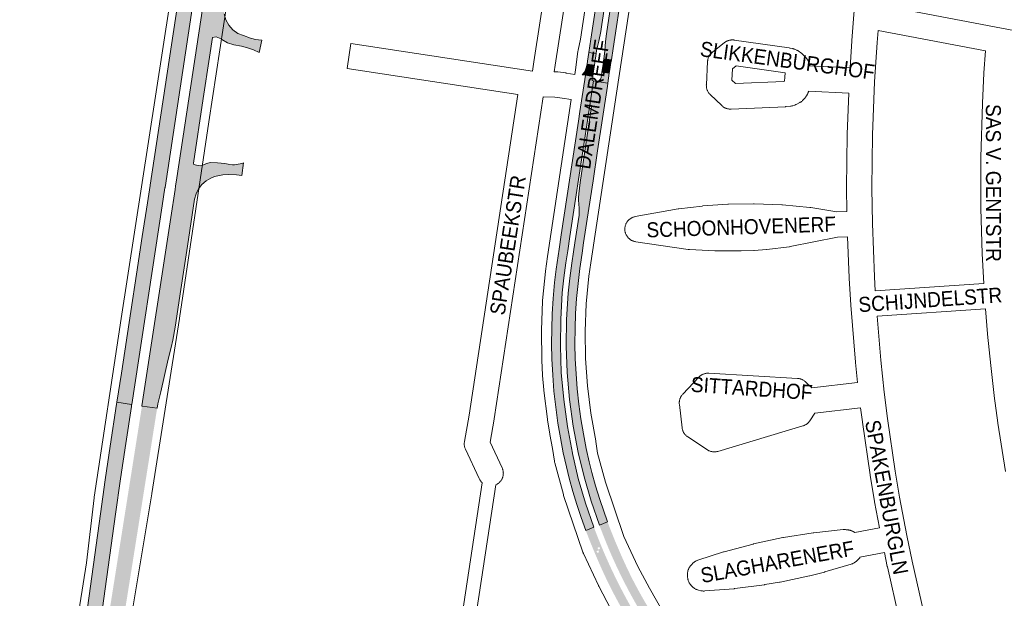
# Paper-space layout 'Layout1' of a CAD drawing. Header units: metres. Extents: x 123097 to 144122, y 392739 to 407589.
# Tile 26 of 256: x 126132 to 126637, y 398814 to 399111. Entities that reach past the tile are written whole.
import ezdxf
from ezdxf.enums import TextEntityAlignment as Align

# ---------------------------------------------------------------- set-up
doc = ezdxf.new("R2010")
doc.units = ezdxf.units.M
doc.header["$MEASUREMENT"] = 0
for name, color, linetype, lineweight in [('gs-anno-wegen algemeen tekst', 7, 'Continuous', 0), ('gs-knt-aanvullende hoofdweg', 7, 'Continuous', 0), ('gs-knt-fietspaden', 7, 'Continuous', 0), ('gs-knt-hoofdweg', 7, 'Continuous', 0), ('gs-knt-wegen algemeen', 7, 'Continuous', 0), ('ir-ARC-asfalt-hoofdwegen-te inspecteren', 5, 'Continuous', 0)]:
    doc.layers.add(name, color=color, linetype=linetype, lineweight=lineweight)
doc.styles.add('Style-Arial', font='arial.ttf')

psp = doc.layouts.get("Layout1")

# ---------------------------------------------------------------- hatches: boundary and pattern name
at = {"layer": 'ir-ARC-asfalt-hoofdwegen-te inspecteren', "linetype": 'Continuous', "lineweight": 13}
for points in [[(126194.597, 398913.091), (126202.255, 398911.931), (126202.631, 398914.179), (126204.118, 398920.447), (126207.993, 398937.144), (126209.397, 398943.064), (126210.241, 398946.919), (126211.459, 398953.612), (126214.437, 398972.775), (126217.78, 398995.053), (126221.47, 399019.201), (126222.2, 399021.953), (126223.462, 399024.506), (126225.207, 399026.757), (126227.364, 399028.616), (126229.847, 399030.009), (126231.698, 399030.753), (126235.955, 399031.658), (126239.106, 399031.905), (126243.005, 399031.695), (126245.628, 399031.351), (126246.574, 399037.832), (126246.169, 399037.725), (126244.792, 399037.323), (126241.901, 399036.823), (126240.997, 399036.857), (126238.743, 399037.118), (126236.914, 399037.403), (126233.268, 399037.853), (126229.595, 399037.926), (126227.577, 399037.465), (126225.675, 399036.649), (126224.647, 399036.304), (126223.565, 399036.374), (126222.462, 399036.638), (126221.057, 399037.043), (126220.932, 399037.697), (126225.944, 399070.862), (126229.118, 399092.07), (126230.731, 399102.154), (126232.514, 399102.356), (126234.21, 399101.772), (126235.393, 399100.992), (126238.351, 399099.355), (126241.56, 399098.288), (126245.494, 399097.571), (126248.618, 399096.842), (126251.64, 399095.761), (126254.518, 399094.344), (126255.978, 399100.667), (126252.492, 399101.129), (126251.504, 399101.352), (126250.154, 399101.805), (126246.604, 399103.128), (126243.635, 399104.106), (126241.075, 399105.989), (126238.988, 399108.386), (126237.474, 399111.18), (126236.607, 399114.237), (126236.428, 399117.41), (126236.945, 399120.545), (126238.556, 399131.64), (126243.852, 399166.121), (126244.086, 399167.79), (126244.327, 399171.154), (126245.376, 399193.212), (126245.511, 399195.472), (126245.527, 399199.66), (126245.734, 399201.189), (126249.1, 399223.497), (126252.166, 399243.327), (126252.551, 399245.457), (126252.631, 399245.854), (126252.875, 399247.456), (126253.02, 399248.403), (126253.429, 399250.378), (126253.945, 399252.328), (126255.639, 399256.777), (126256.557, 399259.388), (126257.732, 399262.977), (126258.398, 399265.301), (126258.993, 399267.809), (126259.32, 399269.483), (126260.33, 399275.69), (126273.835, 399364.713), (126274.711, 399370.293), (126279.737, 399403.265), (126269.338, 399404.924), (126269.263, 399404.424), (126268.572, 399399.774), (126268.216, 399399.33), (126267.648, 399399.361), (126267.362, 399399.502), (126267.194, 399399.774), (126266.824, 399402.415), (126266.939, 399404.838), (126267, 399405.258), (126256.56, 399406.881), (126255.27, 399398.321), (126254.388, 399392.403), (126253.273, 399384.923), (126252.51, 399379.854), (126252.124, 399377.489), (126251.042, 399370.029), (126250.312, 399365.285), (126250.267, 399365.062), (126257.535, 399363.968), (126258.089, 399367.622), (126258.474, 399369.408), (126259.002, 399371.158), (126259.566, 399372.626), (126260.295, 399374.233), (126261.198, 399375.996), (126264.618, 399380.699), (126265.226, 399380.802), (126265.534, 399380.267), (126265.297, 399378.763), (126264.786, 399375.413), (126264.038, 399370.467), (126245.58, 399248.342), (126245.272, 399246.325), (126245.117, 399246.335), (126212.407, 399030.203), (126211.716, 399025.791), (126211.46, 399024.158), (126209.202, 399009.739), (126194.482, 398913.111)], [(126206.298, 399025.162), (126239.97, 399247.179), (126239.818, 399247.21), (126257.535, 399363.968), (126250.267, 399365.062), (126250.119, 399365.072), (126198.668, 399026.319), (126198.638, 399026.125), (126197.301, 399017.32), (126194.588, 399000), (126191.653, 398980.763), (126188.715, 398961.497), (126183.91, 398930), (126181.55, 398915.049), (126189.185, 398913.893), (126189.31, 398913.865), (126204.874, 399015.773), (126206.267, 399024.954)], [(126446.952, 399217.62), (126448.418, 399227.318), (126443.975, 399228.167), (126442.827, 399220.532), (126438.059, 399189.22), (126436.204, 399176.853), (126434.141, 399163.518), (126431.538, 399146.228), (126424.687, 399101.218), (126423.685, 399094.434), (126427.496, 399093.857), (126427.724, 399095.367), (126428.87, 399100.245), (126429.895, 399105.164), (126430.452, 399108.81)], [(126422.805, 399088.492), (126426.593, 399087.89), (126426.798, 399089.237), (126427.496, 399093.857), (126423.685, 399094.434), (126423.024, 399089.963)], [(126431.042, 399088.604), (126430.846, 399087.28), (126434.665, 399086.731), (126434.874, 399088.166), (126435.251, 399090.628), (126431.421, 399091.209)], [(126425.741, 399082.173), (126426.14, 399084.902), (126421.993, 399085.542), (126421.268, 399084.199), (126420.331, 399082.995), (126421.935, 399082.751)], [(126426.14, 399084.902), (126426.593, 399087.89), (126422.805, 399088.492), (126422.369, 399086.564), (126421.993, 399085.542)], [(126422.118, 398849.299), (126426.313, 398850.927), (126422.003, 398863.343), (126418.32, 398875.96), (126415.273, 398888.745), (126415.245, 398888.883), (126412.696, 398902.572), (126410.81, 398916.367), (126409.59, 398930.238), (126409.13, 398943.894), (126409.303, 398957.556), (126410.11, 398971.196), (126410.903, 398978.895), (126411.915, 398986.568), (126412.854, 398992.759), (126413.952, 399000), (126415.667, 399011.313), (126424.162, 399067.427), (126426.054, 399079.923), (126425.424, 399080.006), (126425.741, 399082.173), (126421.935, 399082.751), (126419.115, 399064.151), (126418.339, 399059.207), (126409.541, 399000.903), (126408.451, 398993.553), (126406.94, 398983.356), (126406.153, 398976.401), (126405.368, 398968.177), (126404.915, 398960.443), (126404.678, 398952.7), (126404.621, 398944.961), (126404.774, 398937.224), (126405.167, 398928.973), (126405.801, 398920.737), (126406.712, 398912.547), (126407.856, 398904.386), (126409.171, 398896.753), (126410.595, 398889.14), (126412.216, 398881.905), (126413.683, 398876.035), (126415.534, 398869.27), (126417.546, 398862.551), (126419.733, 398855.891)], [(126427.903, 399079.68), (126427.838, 399079.689), (126427.819, 399079.547), (126433.447, 399078.699), (126434.22, 399083.743), (126430.405, 399084.305), (126429.994, 399081.638), (126429.668, 399080.651), (126428.909, 399079.941)], [(126139.365, 398585.07), (126142.964, 398608.652), (126145.879, 398627.238), (126148.703, 398644.913), (126151.63, 398662.389), (126157.226, 398696.397), (126162.835, 398731.415), (126165.485, 398748.938), (126165.541, 398749.315), (126165.698, 398750.374), (126165.734, 398750.616), (126166.046, 398752.719), (126166.573, 398756.276), (126166.969, 398758.953), (126167.003, 398759.183), (126167.224, 398760.683), (126167.283, 398761.084), (126168.223, 398767.428), (126168.69, 398770.584), (126168.939, 398772.265), (126170.837, 398785.073), (126173.417, 398803.323), (126180.906, 398857.702), (126183.482, 398875.735), (126186.132, 398893.829), (126189.021, 398912.903), (126189.185, 398913.893), (126181.55, 398915.049), (126181.394, 398914.063), (126181.391, 398914.044), (126178.161, 398892.433), (126175.649, 398875.176), (126173.184, 398857.833), (126165.872, 398804.712), (126163.421, 398787.424), (126161.455, 398774.102), (126161.218, 398772.495), (126160.739, 398769.255), (126159.806, 398762.916), (126159.749, 398762.531), (126159.526, 398761.006), (126159.493, 398760.782), (126159.102, 398758.12), (126158.577, 398754.549), (126158.262, 398752.453), (126158.226, 398752.212), (126158.064, 398751.143), (126158.007, 398750.77), (126155.602, 398734.995), (126150.309, 398701.799), (126138.633, 398630.573), (126135.873, 398613.058), (126131.75, 398586.227)]]:
    psp.add_hatch(color=5, dxfattribs=at).paths.add_polyline_path(points, flags=0)
at = {"layer": 'ir-ARC-asfalt-hoofdwegen-te inspecteren', "linetype": 'Continuous', "lineweight": 13, "extrusion": (0, 0, -1)}
for points in [[(-126451.348, 399226.757), (-126449.904, 399217.109), (-126433.443, 399108.555), (-126432.758, 399104.061), (-126432.334, 399100.025), (-126431.981, 399095.06), (-126431.421, 399091.209), (-126435.251, 399090.628), (-126436.137, 399096.412), (-126440.751, 399127.044), (-126445.409, 399157.661), (-126447.725, 399172.985), (-126454.279, 399215.958), (-126455.781, 399225.91)], [(-126417.407, 398968.258), (-126418.184, 398975.971), (-126419.089, 398983.67), (-126419.385, 398985.903), (-126420.225, 398991.43), (-126421.032, 398996.74), (-126423.736, 399014.353), (-126425.874, 399028.658), (-126428.219, 399044.016), (-126433.201, 399077.106), (-126433.447, 399078.699), (-126427.819, 399079.547), (-126427.838, 399079.689), (-126426.054, 399079.923), (-126424.162, 399067.427), (-126424.706, 399067.333), (-126425.039, 399067.146), (-126425.121, 399066.773), (-126419.283, 399027.767), (-126418.503, 399021.937), (-126418.378, 399020.021), (-126418.457, 399018.102), (-126418.583, 399017.072), (-126418.824, 399014.089), (-126418.685, 399010.901), (-126416.503, 398996.855), (-126415.802, 398992.227), (-126414.911, 398986.341), (-126413.897, 398978.667), (-126413.093, 398970.968), (-126412.309, 398957.404), (-126412.141, 398943.818), (-126412.589, 398930.238), (-126413.819, 398916.506), (-126415.7, 398902.847), (-126418.229, 398889.294), (-126421.257, 398876.697), (-126424.889, 398864.261), (-126429.117, 398852.015), (-126433.303, 398853.64), (-126429.276, 398865.165), (-126427.179, 398872.094), (-126425.263, 398879.075), (-126423.901, 398884.531), (-126422.419, 398891.224), (-126420.988, 398898.821), (-126419.669, 398906.439), (-126418.596, 398914.119), (-126417.744, 398921.826), (-126417.135, 398929.567), (-126416.756, 398937.322), (-126416.603, 398945.059), (-126416.666, 398952.798), (-126416.926, 398960.533)]]:
    psp.add_hatch(color=5, dxfattribs=at).paths.add_polyline_path(points, flags=0)
at = {"layer": 'ir-ARC-asfalt-hoofdwegen-te inspecteren', "linetype": 'Continuous', "lineweight": 13}
h = psp.add_hatch(color=5, dxfattribs=at)
h.paths.add_polyline_path([(126152.428, 398583.074), (126144.779, 398584.229), (126148.423, 398608.501), (126150.949, 398625.682), (126153.363, 398642.695), (126160.405, 398693.941), (126163.123, 398713.193), (126168.348, 398748.237), (126168.363, 398748.233), (126194.482, 398913.111), (126202.255, 398911.931), (126173.655, 398732.017), (126170.174, 398708.03), (126167.897, 398691.771), (126167.412, 398688.378), (126164.641, 398668.513), (126161.878, 398648.264), (126159.142, 398628.958), (126155.674, 398605.049)])
h.paths.add_polyline_path([(126168.361, 398748.224), (126168.363, 398748.233), (126168.364, 398748.233)], flags=16)
at = {"layer": 'ir-ARC-asfalt-hoofdwegen-te inspecteren', "linetype": 'Continuous', "lineweight": 13, "extrusion": (0, 0, -1)}
h = psp.add_hatch(color=5, dxfattribs=at)
h.paths.add_polyline_path([(-126554.256, 398706.824, 0.0135466), (-126541.609, 398714.239), (-126512.689, 398734.855), (-126495.343, 398750.294, 0.0391221), (-126468.541, 398780.29, 0.0353293), (-126446.717, 398813.708, 0.0372225), (-126429.94, 398849.836, 0.0019634), (-126429.117, 398852.015), (-126433.303, 398853.64, -0.0025427), (-126434.318, 398850.974), (-126434.451, 398850.624), (-126434.457, 398850.626), (-126437.109, 398843.987), (-126439.928, 398837.417), (-126439.925, 398837.415), (-126440.227, 398836.729), (-126440.227, 398836.729, -0.0136704), (-126446.333, 398823.837), (-126446.332, 398823.837), (-126446.674, 398823.169), (-126446.676, 398823.17, -0.0136003), (-126453.628, 398810.68), (-126453.627, 398810.68), (-126454.011, 398810.036), (-126454.013, 398810.037), (-126457.708, 398803.923), (-126461.561, 398797.907), (-126461.558, 398797.905), (-126461.968, 398797.277), (-126461.97, 398797.278, -0.0135227), (-126470.17, 398785.589), (-126470.166, 398785.586), (-126470.394, 398785.288, -0.0144197), (-126479.481, 398773.807), (-126479.48, 398773.807), (-126479.722, 398773.52, -0.014503), (-126489.749, 398762.307), (-126489.996, 398762.025), (-126490.008, 398762.035, -0.0132707), (-126500.377, 398751.702), (-126500.625, 398751.421), (-126500.658, 398751.45), (-126511.306, 398741.877), (-126511.303, 398741.874), (-126511.399, 398741.794), (-126511.584, 398741.627), (-126523.013, 398732.454), (-126523.01, 398732.449), (-126523.149, 398732.345), (-126523.305, 398732.22), (-126523.563, 398732.036), (-126523.61, 398732.001), (-126523.611, 398732.002), (-126534.414, 398724.303), (-126534.411, 398724.299), (-126535.027, 398723.871), (-126535.032, 398723.878), (-126541.03, 398719.897), (-126547.128, 398716.07), (-126547.125, 398716.065), (-126547.767, 398715.677), (-126547.77, 398715.683), (-126553.468, 398712.37), (-126556.921, 398710.489), (-126559.253, 398709.267), (-126559.25, 398709.261), (-126559.585, 398709.093), (-126563.303, 398707.162), (-126566.09, 398705.822), (-126564.103, 398701.667), (-126557.111, 398705.312)])
h.paths.add_polyline_path([(-126540.473, 398717.716), (-126540.188, 398718.197), (-126539.633, 398718.259), (-126539.917, 398717.777)], flags=16)
h = psp.add_hatch(color=5, dxfattribs=at)
h.paths.add_polyline_path([(-126514.3, 398724.037, 0.0074708), (-126506.681, 398730.074, 0.0035295), (-126503.275, 398732.9), (-126502.99, 398733.144), (-126502.99, 398733.144, 0.0136067), (-126492.288, 398742.83), (-126492.289, 398742.83), (-126492.017, 398743.089), (-126486.636, 398748.319), (-126481.658, 398753.422), (-126481.944, 398753.693), (-126481.428, 398754.237), (-126481.138, 398753.962, 0.01398), (-126470.692, 398765.614, 0.0146654), (-126460.737, 398778.175, 0.0142409), (-126452.296, 398790.172), (-126452.296, 398790.172), (-126452.089, 398790.485, 0.0125086), (-126443.521, 398804.222), (-126443.522, 398804.222), (-126443.331, 398804.545, 0.0138543), (-126436.007, 398817.757), (-126436.009, 398817.758), (-126435.835, 398818.09, 0.0154185), (-126429.372, 398831.656), (-126429.223, 398832), (-126429.221, 398831.999, 0.0119108), (-126422.118, 398849.299), (-126426.313, 398850.927, -0.002003), (-126426.975, 398849.181, -0.0361322), (-126443.908, 398812.576, -0.0362785), (-126465.807, 398778.928, -0.0389472), (-126492.891, 398748.473, -0.0373763), (-126523.984, 398722.445, -0.0255398), (-126549.699, 398705.946, -0.0010336), (-126551.355, 398705.012), (-126555.914, 398702.545), (-126559.181, 398700.875), (-126562.868, 398699.194), (-126560.882, 398695.131, 0.0313354), (-126552.67, 398699.198), (-126553.001, 398699.021), (-126553.189, 398699.373), (-126552.528, 398699.728), (-126552.344, 398699.383), (-126549.18, 398701.092), (-126546.107, 398702.81), (-126539.64, 398706.632), (-126533.727, 398710.342), (-126527.91, 398714.2), (-126527.605, 398714.419), (-126527.602, 398714.415), (-126521.866, 398718.416), (-126516.47, 398722.384)])
h.paths.add_polyline_path([(-126525.232, 398717.763), (-126525.807, 398718.582), (-126524.988, 398719.157), (-126524.413, 398718.338)], flags=16)
h.paths.add_polyline_path([(-126428.029, 398837.761), (-126428.954, 398838.142), (-126428.573, 398839.067), (-126427.648, 398838.686)], flags=16)
h.paths.add_polyline_path([(-126428.543, 398839.478), (-126429.471, 398839.852), (-126429.097, 398840.78), (-126428.169, 398840.406)], flags=16)
h.paths.add_polyline_path([(-126472.252, 398765.999), (-126473.017, 398766.642), (-126472.374, 398767.407), (-126471.609, 398766.764)], flags=16)
h.paths.add_polyline_path([(-126472.225, 398767.691), (-126472.993, 398768.331), (-126472.353, 398769.099), (-126471.585, 398768.459)], flags=16)
h.paths.add_polyline_path([(-126448.712, 398798.17), (-126449.554, 398798.71), (-126449.014, 398799.552), (-126448.172, 398799.012)], flags=16)
h.paths.add_polyline_path([(-126448.808, 398800.026), (-126449.655, 398800.559), (-126449.122, 398801.406), (-126448.275, 398800.873)], flags=16)
h.paths.add_polyline_path([(-126535.025, 398711.72), (-126534.74, 398712.201), (-126534.185, 398712.263), (-126534.469, 398711.781)], flags=16)

# ---------------------------------------------------------------- linework, layer by layer
at = {"layer": 'gs-anno-wegen algemeen tekst', "color": 7, "linetype": 'Continuous', "flags": 128}
for points in [[(126394.827, 399084.829), (126395.553, 399089.534), (126416.753, 399227.054)], [(126428.084, 399228.229), (126406.444, 399087.855), (126405.936, 399084.564)]]:
    psp.add_lwpolyline(points, dxfattribs=at)
at = {"layer": 'gs-knt-aanvullende hoofdweg', "color": 7, "linetype": 'Continuous', "flags": 128}
for points in [[(126416.519, 399083.15), (126417.001, 399086.7), (126418.149, 399095.157), (126418.186, 399095.398), (126418.231, 399095.639), (126419.352, 399101.168), (126456.446, 399345.691), (126455.05, 399346.955), (126453.887, 399348.214), (126453.768, 399348.342), (126453.608, 399348.534), (126453.347, 399348.868), (126452.614, 399349.837), (126451.597, 399351.428), (126450.958, 399352.657), (126450.827, 399352.898), (126450.77, 399353.019), (126450.728, 399353.099), (126440.157, 399354.703), (126289.206, 399377.608)], [(126460.5, 399222.157), (126439.479, 399083.58), (126439.478, 399083.574), (126437.965, 399073.603), (126437.964, 399073.596), (126424.684, 398986.56), (126423.745, 398979.62), (126422.416, 398965.531), (126421.851, 398951.491), (126422.043, 398937.391), (126422.984, 398923.471), (126424.697, 398909.425), (126427.222, 398895.183), (126427.258, 398894.959), (126428.131, 398888.991), (126432.184, 398874.027), (126441.656, 398846.149), (126448.82, 398830.87), (126454.79, 398819.62), (126462.001, 398807.007)], [(126435.062, 398808.883), (126428.812, 398820.661), (126428.727, 398820.826), (126428.646, 398820.993), (126420.96, 398837.388), (126420.847, 398837.642), (126420.811, 398837.731), (126420.794, 398837.77), (126420.743, 398837.899), (126420.649, 398838.16), (126410.766, 398867.248), (126410.694, 398867.474), (126410.628, 398867.701), (126406.22, 398883.981), (126406.148, 398884.271), (126406.127, 398884.368), (126406.116, 398884.416), (126406.107, 398884.465), (126406.087, 398884.563), (126406.038, 398884.857), (126405.083, 398891.388), (126403.72, 398898.525), (126403.685, 398898.724), (126402.489, 398906.056), (126402.446, 398906.356), (126400.648, 398921.103), (126400.618, 398921.404), (126400.017, 398928.81), (126400.003, 398929.012), (126399.602, 398936.43), (126399.592, 398936.732), (126399.389, 398951.587), (126399.389, 398951.79), (126399.394, 398951.992), (126399.991, 398966.836), (126400.002, 398967.038), (126400.018, 398967.239), (126401.413, 398982.03), (126401.448, 398982.332), (126402.444, 398989.694), (126402.461, 398989.813), (126414.664, 399070.261)]]:
    psp.add_lwpolyline(points, dxfattribs=at)
at = {"layer": 'gs-knt-fietspaden', "color": 7, "linetype": 'Continuous', "flags": 128}
for points in [[(126349.735, 398746.243), (126369.05, 398873.73)], [(126375.99, 398872.678), (126356.568, 398744.48)]]:
    psp.add_lwpolyline(points, dxfattribs=at)
at = {"layer": 'gs-knt-hoofdweg', "color": 7, "linetype": 'Continuous', "flags": 128}
for points in [[(126278.998, 399375.923), (126268.541, 399311.331), (126262.568, 399271.044), (126262.515, 399270.726), (126262.448, 399270.41), (126260.035, 399259.999), (126251.976, 399216.645), (126243.875, 399157.628), (126243.858, 399157.511), (126228.833, 399058.899), (126213.809, 398958.14), (126213.798, 398958.066), (126199.538, 398868.184), (126199.529, 398868.128), (126187.429, 398795.199), (126183.634, 398769.058)], [(126157.004, 398775.562), (126166.056, 398832.636), (126169.87, 398866.053), (126169.909, 398866.352), (126183.862, 398957.92), (126183.864, 398957.933), (126212.226, 399141.968), (126228.323, 399250.54), (126228.328, 399250.572), (126231.683, 399272.585)]]:
    psp.add_lwpolyline(points, dxfattribs=at)
at = {"layer": 'gs-knt-wegen algemeen', "color": 7, "linetype": 'Continuous', "flags": 128}
for points in [[(126557.697, 399086.479), (126558.605, 399100.433), (126558.613, 399100.55), (126559.722, 399113.882), (126559.731, 399113.979), (126561.151, 399128.432), (126561.161, 399128.527), (126562.702, 399142.136), (126562.72, 399142.278), (126566.397, 399169.425), (126566.418, 399169.571), (126571.007, 399198.483)], [(126573.271, 399118.635), (126635.343, 399106.923), (126724.817, 399090.04), (126812.954, 399073.411), (126873.856, 399061.92)], [(126572.099, 399105.606), (126571.593, 399099.529), (126570.278, 399079.302), (126569.201, 399052.099), (126568.917, 399024.908), (126569.171, 399006.644), (126570.214, 398979.421), (126570.655, 398972.225)], [(126627.223, 399095.206), (126572.099, 399105.606)], [(126557.017, 399073.477), (126536.421, 399074.554), (126536.358, 399074.305), (126536.275, 399074.03), (126536.179, 399073.759), (126536.072, 399073.492), (126535.953, 399073.23), (126535.823, 399072.974), (126535.421, 399072.225), (126535.27, 399071.959), (126535.107, 399071.7), (126534.931, 399071.449), (126534.744, 399071.207), (126534.546, 399070.974), (126534.337, 399070.75), (126533.502, 399069.897), (126533.301, 399069.701), (126533.092, 399069.513), (126532.875, 399069.334), (126532.65, 399069.165), (126532.418, 399069.006), (126532.18, 399068.857), (126531.936, 399068.719), (126530.38, 399067.882), (126530.147, 399067.762), (126529.909, 399067.652), (126529.667, 399067.551), (126529.421, 399067.461), (126529.171, 399067.38), (126528.357, 399067.135), (126528.074, 399067.057), (126527.789, 399066.992), (126527.5, 399066.939), (126527.209, 399066.9), (126524.961, 399066.647), (126524.742, 399066.626), (126524.524, 399066.613), (126496.665, 399065.369), (126496.355, 399065.362), (126496.044, 399065.37), (126495.734, 399065.394), (126495.426, 399065.432), (126495.12, 399065.484), (126494.816, 399065.551), (126494.516, 399065.633), (126494.221, 399065.729), (126493.93, 399065.839), (126493.645, 399065.962), (126493.366, 399066.099), (126493.094, 399066.249), (126492.829, 399066.412), (126492.573, 399066.588), (126492.325, 399066.775), (126492.086, 399066.974), (126491.857, 399067.185), (126485.97, 399072.859), (126485.752, 399073.079), (126485.545, 399073.309), (126485.349, 399073.549), (126485.165, 399073.798), (126484.993, 399074.056), (126484.833, 399074.321), (126484.686, 399074.594), (126484.552, 399074.873), (126484.431, 399075.159), (126484.325, 399075.45), (126484.232, 399075.745), (126484.153, 399076.045), (126484.089, 399076.348), (126484.039, 399076.654), (126484.004, 399076.962), (126483.984, 399077.271), (126483.978, 399077.58), (126483.987, 399077.89), (126484.614, 399089.738), (126484.638, 399090.045), (126484.676, 399090.35), (126484.728, 399090.653), (126484.794, 399090.953), (126484.875, 399091.25), (126484.97, 399091.543), (126485.078, 399091.831), (126485.2, 399092.113), (126485.335, 399092.389), (126485.483, 399092.659), (126485.643, 399092.921), (126485.816, 399093.176), (126486.001, 399093.422), (126486.197, 399093.659), (126486.404, 399093.887), (126486.621, 399094.104), (126486.849, 399094.311), (126487.086, 399094.507), (126493.37, 399099.459), (126493.618, 399099.645), (126493.874, 399099.819), (126494.139, 399099.981), (126494.411, 399100.13), (126494.69, 399100.265), (126494.975, 399100.388), (126495.265, 399100.496), (126495.56, 399100.591), (126495.86, 399100.671), (126496.163, 399100.738), (126496.468, 399100.789), (126496.776, 399100.826), (126497.086, 399100.848), (126497.395, 399100.856), (126497.705, 399100.849), (126498.015, 399100.827), (126498.323, 399100.79), (126526.518, 399096.749), (126526.756, 399096.71), (126526.993, 399096.663), (126528.279, 399096.38), (126528.535, 399096.318), (126528.788, 399096.246), (126529.038, 399096.164), (126529.284, 399096.072), (126529.526, 399095.97), (126530.381, 399095.59), (126530.624, 399095.475), (126530.863, 399095.351), (126531.096, 399095.217), (126531.324, 399095.073), (126531.545, 399094.92), (126532.502, 399094.229), (126532.727, 399094.059), (126532.945, 399093.878), (126533.155, 399093.689), (126533.357, 399093.491), (126535.015, 399091.787), (126535.204, 399091.583), (126535.385, 399091.372), (126535.557, 399091.153), (126535.719, 399090.928), (126535.871, 399090.695), (126536.013, 399090.456), (126536.145, 399090.211), (126536.436, 399089.642), (126536.558, 399089.39), (126536.669, 399089.133), (126536.769, 399088.872), (126536.858, 399088.606), (126536.935, 399088.337), (126537.001, 399088.065), (126537.054, 399087.79), (126537.09, 399087.557)], [(126626.318, 398975.971), (126625.478, 398991.189), (126625.471, 398991.356), (126624.793, 399014.364), (126624.79, 399014.546), (126624.751, 399040.428), (126624.754, 399040.632), (126625.577, 399068.286), (126625.583, 399068.436), (126626.394, 399083.772), (126626.402, 399083.899), (126627.223, 399095.206)], [(126497.146, 399080.17), (126498.879, 399078.5), (126523.723, 399079.61), (126524.127, 399079.655), (126524.235, 399081.71), (126524.35, 399083.907), (126499.237, 399087.506), (126497.46, 399086.106), (126497.146, 399080.17)], [(126537.09, 399087.557), (126557.697, 399086.479)], [(126405.936, 399084.564), (126406.993, 399084.544), (126407.255, 399084.534), (126407.516, 399084.513), (126407.776, 399084.482), (126411.9, 399083.902), (126412.04, 399083.88), (126416.519, 399083.15)], [(126414.664, 399070.261), (126410.016, 399071.018), (126406.352, 399071.534), (126400.254, 399071.65), (126375.156, 398906.441), (126375.131, 398906.289), (126373.078, 398894.636), (126379.245, 398881.367), (126379.372, 398881.074), (126379.485, 398880.775), (126379.583, 398880.471), (126379.666, 398880.162), (126379.734, 398879.85), (126379.787, 398879.535), (126379.824, 398879.218), (126379.845, 398878.899), (126379.851, 398878.579), (126379.841, 398878.26), (126379.815, 398877.941), (126379.774, 398877.624), (126379.717, 398877.31), (126379.645, 398876.999), (126379.558, 398876.691), (126379.456, 398876.389), (126379.339, 398876.091), (126379.207, 398875.8), (126379.062, 398875.516), (126378.902, 398875.239), (126378.729, 398874.97), (126378.544, 398874.71), (126378.345, 398874.459), (126378.135, 398874.219), (126377.913, 398873.989), (126377.68, 398873.77), (126377.437, 398873.563), (126377.184, 398873.368), (126376.921, 398873.186), (126376.65, 398873.017), (126376.371, 398872.861), (126376.085, 398872.719), (126375.99, 398872.678)], [(126556.064, 399012.849), (126555.897, 399024.806), (126555.896, 399024.965), (126556.182, 399052.33), (126556.187, 399052.519), (126557.017, 399073.477)], [(126556.403, 398999.834), (126551.184, 398999.726), (126526.983, 398994.824), (126526.71, 398994.774), (126526.435, 398994.737), (126515.065, 398993.43), (126514.834, 398993.407), (126508.574, 398992.913), (126508.274, 398992.897), (126501.773, 398992.685), (126501.537, 398992.681), (126488.613, 398992.728), (126488.315, 398992.736), (126475.301, 398993.38), (126474.991, 398993.403), (126474.682, 398993.44), (126447.735, 398997.378), (126447.423, 398997.432), (126447.114, 398997.5), (126446.809, 398997.584), (126446.508, 398997.682), (126446.213, 398997.794), (126445.923, 398997.921), (126445.639, 398998.062), (126445.363, 398998.216), (126445.095, 398998.383), (126444.835, 398998.564), (126444.584, 398998.757), (126444.343, 398998.961), (126444.112, 398999.177), (126443.892, 398999.405), (126443.683, 398999.642), (126443.486, 398999.89), (126443.302, 399000.146), (126443.129, 399000.412), (126442.97, 399000.685), (126442.825, 399000.966), (126442.693, 399001.254), (126442.576, 399001.547), (126442.472, 399001.846), (126442.384, 399002.15), (126442.31, 399002.458), (126442.252, 399002.768), (126442.208, 399003.082), (126442.18, 399003.397), (126442.167, 399003.713), (126442.169, 399004.029), (126442.187, 399004.345), (126442.22, 399004.659), (126442.269, 399004.972), (126442.332, 399005.282), (126442.411, 399005.588), (126442.504, 399005.891), (126442.612, 399006.188), (126442.734, 399006.48), (126442.87, 399006.765), (126443.02, 399007.044), (126443.184, 399007.315), (126443.36, 399007.577), (126443.549, 399007.831), (126443.749, 399008.075), (126443.962, 399008.31), (126444.186, 399008.533), (126444.42, 399008.746), (126444.664, 399008.947), (126444.918, 399009.136), (126445.181, 399009.312), (126445.451, 399009.475), (126445.73, 399009.625), (126446.015, 399009.762), (126446.307, 399009.884), (126446.605, 399009.992), (126446.907, 399010.085), (126447.213, 399010.164), (126447.523, 399010.227), (126469.468, 399014.176), (126469.66, 399014.208), (126469.852, 399014.233), (126481.844, 399015.659), (126482.155, 399015.689), (126494.973, 399016.593), (126495.141, 399016.603), (126495.31, 399016.608), (126508.183, 399016.847), (126508.356, 399016.848), (126508.53, 399016.844), (126522.66, 399016.354), (126522.863, 399016.344), (126523.066, 399016.327), (126537.139, 399014.954), (126537.342, 399014.931), (126537.544, 399014.902)], [(126537.544, 399014.902), (126550.92, 399012.744), (126556.064, 399012.849)], [(126561.613, 398925.116), (126560.509, 398935.342), (126560.493, 398935.504), (126558.07, 398964.753), (126558.06, 398964.892), (126557.214, 398978.699), (126557.207, 398978.848), (126556.403, 398999.834)], [(126570.655, 398972.225), (126626.318, 398975.971)], [(126627.188, 398962.98), (126571.592, 398959.239)], [(126571.592, 398959.239), (126573.462, 398936.659), (126575.246, 398920.147), (126576.919, 398906.695), (126580.876, 398879.719), (126583.133, 398866.363), (126586.813, 398846.748), (126589.544, 398833.498), (126595.624, 398806.956), (126602.471, 398780.609), (126605.678, 398769.349)], [(126637.438, 398879.495), (126633.52, 398904.365), (126633.499, 398904.51), (126631.635, 398918.359), (126631.62, 398918.48), (126629.851, 398933.802), (126628.217, 398949.935), (126628.204, 398950.08), (126627.188, 398962.98)], [(126563.116, 398912.183), (126539.668, 398909.456), (126537.109, 398905.568), (126536.936, 398905.319), (126536.753, 398905.078), (126536.558, 398904.846), (126536.353, 398904.624), (126536.138, 398904.411), (126535.913, 398904.209), (126535.679, 398904.017), (126535.436, 398903.836), (126535.185, 398903.667), (126534.926, 398903.509), (126534.661, 398903.364), (126534.389, 398903.231), (126534.111, 398903.111), (126533.827, 398903.005), (126533.54, 398902.911), (126489.965, 398889.855), (126489.661, 398889.772), (126489.353, 398889.703), (126489.042, 398889.65), (126488.729, 398889.612), (126488.414, 398889.589), (126488.099, 398889.581), (126487.783, 398889.589), (126487.468, 398889.611), (126487.155, 398889.65), (126486.844, 398889.703), (126486.536, 398889.771), (126486.231, 398889.854), (126485.931, 398889.952), (126485.636, 398890.064), (126485.347, 398890.19), (126485.064, 398890.33), (126484.789, 398890.484), (126484.521, 398890.651), (126474.446, 398897.274), (126474.187, 398897.454), (126473.936, 398897.646), (126473.695, 398897.85), (126473.465, 398898.065), (126473.245, 398898.292), (126473.036, 398898.528), (126472.839, 398898.775), (126472.654, 398899.031), (126472.482, 398899.295), (126472.323, 398899.568), (126472.177, 398899.847), (126472.045, 398900.134), (126471.927, 398900.427), (126471.823, 398900.725), (126471.734, 398901.028), (126471.66, 398901.334), (126471.601, 398901.644), (126471.556, 398901.957), (126470.157, 398913.9), (126470.128, 398914.214), (126470.114, 398914.529), (126470.116, 398914.845), (126470.132, 398915.16), (126470.164, 398915.474), (126470.212, 398915.786), (126470.274, 398916.096), (126470.351, 398916.402), (126470.443, 398916.704), (126470.549, 398917.001), (126470.67, 398917.292), (126470.805, 398917.578), (126470.953, 398917.856), (126471.115, 398918.127), (126471.29, 398918.39), (126471.477, 398918.644), (126471.676, 398918.889), (126471.887, 398919.124), (126480.162, 398927.897), (126480.384, 398928.121), (126480.617, 398928.334), (126480.86, 398928.536), (126481.112, 398928.726), (126481.373, 398928.903), (126481.642, 398929.067), (126481.919, 398929.219), (126482.203, 398929.356), (126482.494, 398929.48), (126482.79, 398929.589), (126483.091, 398929.684), (126483.396, 398929.764), (126483.704, 398929.83), (126484.016, 398929.88), (126484.33, 398929.915), (126484.645, 398929.935), (126484.96, 398929.94), (126485.275, 398929.929), (126530.747, 398927.288), (126531.048, 398927.263), (126531.349, 398927.225), (126531.647, 398927.172), (126531.943, 398927.106), (126532.235, 398927.026), (126532.523, 398926.932), (126532.807, 398926.825), (126533.085, 398926.705), (126533.357, 398926.573), (126533.623, 398926.427), (126533.882, 398926.27), (126534.133, 398926.1), (126534.376, 398925.919), (126534.611, 398925.727), (126534.832, 398925.527), (126534.836, 398925.525), (126534.838, 398925.522)], [(126534.838, 398925.522), (126538.161, 398922.389), (126561.613, 398925.116)], [(126572.83, 398850.671), (126570.326, 398864.02), (126570.305, 398864.135), (126568.026, 398877.619), (126568.004, 398877.759), (126564.027, 398904.876), (126564.008, 398905.017), (126563.116, 398912.183)], [(126575.343, 398837.896), (126562.799, 398835.505), (126562.675, 398835.319), (126562.495, 398835.073), (126562.304, 398834.836), (126562.102, 398834.608), (126561.89, 398834.39), (126561.668, 398834.182), (126560.775, 398833.386), (126560.533, 398833.18), (126560.28, 398832.985), (126560.018, 398832.804), (126559.748, 398832.635), (126559.469, 398832.48), (126559.184, 398832.339), (126558.892, 398832.212), (126558.594, 398832.099), (126558.291, 398832.001), (126544.773, 398827.996), (126544.516, 398827.926), (126537.103, 398826.056), (126536.857, 398825.999), (126521.836, 398822.825), (126521.587, 398822.777), (126514.054, 398821.489), (126513.804, 398821.451), (126498.592, 398819.454), (126498.424, 398819.435), (126498.256, 398819.419), (126483.166, 398818.231), (126482.879, 398818.215), (126482.591, 398818.211), (126482.304, 398818.221), (126482.017, 398818.242), (126481.732, 398818.277), (126481.448, 398818.324), (126481.167, 398818.383), (126479.978, 398818.662), (126479.68, 398818.74), (126479.385, 398818.832), (126479.095, 398818.938), (126478.81, 398819.057), (126478.531, 398819.19), (126478.259, 398819.336), (126477.993, 398819.494), (126477.736, 398819.665), (126477.487, 398819.848), (126477.248, 398820.043), (126477.017, 398820.248), (126476.797, 398820.465), (126476.587, 398820.691), (126476.388, 398820.928), (126475.769, 398821.7), (126475.581, 398821.946), (126475.405, 398822.201), (126475.241, 398822.464), (126475.09, 398822.734), (126474.952, 398823.012), (126474.828, 398823.295), (126474.717, 398823.584), (126474.619, 398823.879), (126474.536, 398824.177), (126474.468, 398824.479), (126474.413, 398824.784), (126474.374, 398825.091), (126474.349, 398825.4), (126474.338, 398825.71), (126474.327, 398826.86), (126474.332, 398827.171), (126474.351, 398827.482), (126474.385, 398827.791), (126474.434, 398828.099), (126474.498, 398828.403), (126474.576, 398828.705), (126474.668, 398829.002), (126474.775, 398829.295), (126474.895, 398829.582), (126475.029, 398829.863), (126475.176, 398830.137), (126475.337, 398830.404), (126475.509, 398830.663), (126475.694, 398830.914), (126475.891, 398831.155), (126476.639, 398832.029), (126476.838, 398832.251), (126477.047, 398832.463), (126477.265, 398832.666), (126477.492, 398832.859), (126477.728, 398833.041), (126477.972, 398833.212), (126478.224, 398833.371), (126478.483, 398833.519), (126478.748, 398833.655), (126479.019, 398833.779), (126479.295, 398833.89), (126479.577, 398833.988), (126492.817, 398838.283), (126492.98, 398838.333), (126493.145, 398838.38), (126507.935, 398842.33), (126508.099, 398842.371), (126508.264, 398842.408), (126523.284, 398845.594), (126523.449, 398845.627), (126523.615, 398845.656), (126538.733, 398848.054), (126538.901, 398848.078), (126539.068, 398848.098), (126554.165, 398849.694), (126554.46, 398849.718), (126554.756, 398849.729), (126555.052, 398849.727), (126555.348, 398849.711), (126555.643, 398849.681), (126556.839, 398849.534), (126557.134, 398849.491), (126557.427, 398849.435), (126557.717, 398849.365), (126558.003, 398849.282), (126558.285, 398849.185), (126558.563, 398849.076), (126558.835, 398848.955), (126559.101, 398848.821), (126559.361, 398848.675), (126560.09, 398848.244), (126572.83, 398850.671)], [(126593.311, 398765.239), (126589.928, 398777.115), (126589.888, 398777.261), (126582.998, 398803.773), (126582.953, 398803.956), (126576.836, 398830.661), (126576.806, 398830.8), (126575.343, 398837.896)]]:
    psp.add_lwpolyline(points, dxfattribs=at)
psp.add_lwpolyline([(126369.05, 398873.73), (126368.937, 398873.829), (126368.707, 398874.051), (126368.488, 398874.284), (126368.281, 398874.527), (126368.086, 398874.78), (126367.904, 398875.043), (126367.735, 398875.314), (126367.579, 398875.593), (126367.437, 398875.879), (126360.407, 398891.005), (126360.285, 398891.285), (126360.176, 398891.57), (126360.081, 398891.86), (126359.999, 398892.154), (126359.932, 398892.452), (126359.878, 398892.752), (126359.838, 398893.055), (126359.813, 398893.359), (126359.802, 398893.664), (126359.805, 398893.969), (126359.822, 398894.274), (126359.854, 398894.577), (126359.9, 398894.879), (126362.295, 398908.473), (126387.262, 399072.812), (126299.73, 399086.163, -0.3704595), (126299.722, 399086.173), (126301.682, 399099.026, -0.3704608), (126301.693, 399099.034), (126394.827, 399084.829)], format="xyb", dxfattribs=at)
at = {"layer": 'ir-ARC-asfalt-hoofdwegen-te inspecteren', "color": 5, "linetype": 'Continuous', "lineweight": 13}
for points in [[(126206.298, 399025.162), (126239.97, 399247.179), (126239.818, 399247.21), (126257.535, 399363.968), (126250.267, 399365.062), (126250.119, 399365.072), (126198.668, 399026.319), (126198.638, 399026.125), (126197.301, 399017.32), (126194.588, 399000), (126191.653, 398980.763), (126188.715, 398961.497), (126183.91, 398930), (126181.55, 398915.049), (126189.185, 398913.893), (126189.31, 398913.865), (126204.874, 399015.773), (126206.267, 399024.954)], [(126446.952, 399217.62), (126448.418, 399227.318), (126443.975, 399228.167), (126442.827, 399220.532), (126438.059, 399189.22), (126436.204, 399176.853), (126434.141, 399163.518), (126431.538, 399146.228), (126424.687, 399101.218), (126423.685, 399094.434), (126427.496, 399093.857), (126427.724, 399095.367), (126428.87, 399100.245), (126429.895, 399105.164), (126430.452, 399108.81)], [(126451.348, 399226.757), (126449.904, 399217.109), (126433.443, 399108.555), (126432.758, 399104.061), (126432.334, 399100.025), (126431.981, 399095.06), (126431.421, 399091.209), (126435.251, 399090.628), (126436.137, 399096.412), (126440.751, 399127.044), (126445.409, 399157.661), (126447.725, 399172.985), (126454.279, 399215.958), (126455.781, 399225.91)], [(126422.805, 399088.492), (126426.593, 399087.89), (126426.798, 399089.237), (126427.496, 399093.857), (126423.685, 399094.434), (126423.024, 399089.963)], [(126431.042, 399088.604), (126430.846, 399087.28), (126434.665, 399086.731), (126434.874, 399088.166), (126435.251, 399090.628), (126431.421, 399091.209)], [(126425.741, 399082.173), (126426.14, 399084.902), (126421.993, 399085.542), (126421.268, 399084.199), (126420.331, 399082.995), (126421.935, 399082.751)], [(126426.14, 399084.902), (126426.593, 399087.89), (126422.805, 399088.492), (126422.369, 399086.564), (126421.993, 399085.542)], [(126434.22, 399083.743), (126434.665, 399086.731), (126430.846, 399087.28), (126430.405, 399084.305)], [(126422.118, 398849.299), (126426.313, 398850.927), (126422.003, 398863.343), (126418.32, 398875.96), (126415.273, 398888.745), (126415.245, 398888.883), (126412.696, 398902.572), (126410.81, 398916.367), (126409.59, 398930.238), (126409.13, 398943.894), (126409.303, 398957.556), (126410.11, 398971.196), (126410.903, 398978.895), (126411.915, 398986.568), (126412.854, 398992.759), (126413.952, 399000), (126415.667, 399011.313), (126424.162, 399067.427), (126426.054, 399079.923), (126425.424, 399080.006), (126425.741, 399082.173), (126421.935, 399082.751), (126419.115, 399064.151), (126418.339, 399059.207), (126409.541, 399000.903), (126408.451, 398993.553), (126406.94, 398983.356), (126406.153, 398976.401), (126405.368, 398968.177), (126404.915, 398960.443), (126404.678, 398952.7), (126404.621, 398944.961), (126404.774, 398937.224), (126405.167, 398928.973), (126405.801, 398920.737), (126406.712, 398912.547), (126407.856, 398904.386), (126409.171, 398896.753), (126410.595, 398889.14), (126412.216, 398881.905), (126413.683, 398876.035), (126415.534, 398869.27), (126417.546, 398862.551), (126419.733, 398855.891)], [(126427.903, 399079.68), (126427.838, 399079.689), (126427.819, 399079.547), (126433.447, 399078.699), (126434.22, 399083.743), (126430.405, 399084.305), (126429.994, 399081.638), (126429.668, 399080.651), (126428.909, 399079.941)], [(126417.407, 398968.258), (126418.184, 398975.971), (126419.089, 398983.67), (126419.385, 398985.903), (126420.225, 398991.43), (126421.032, 398996.74), (126423.736, 399014.353), (126425.874, 399028.658), (126428.219, 399044.016), (126433.201, 399077.106), (126433.447, 399078.699), (126427.819, 399079.547), (126427.838, 399079.689), (126426.054, 399079.923), (126424.162, 399067.427), (126424.706, 399067.333), (126425.039, 399067.146), (126425.121, 399066.773), (126419.283, 399027.767), (126418.503, 399021.937), (126418.378, 399020.021), (126418.457, 399018.102), (126418.583, 399017.072), (126418.824, 399014.089), (126418.685, 399010.901), (126416.503, 398996.855), (126415.802, 398992.227), (126414.911, 398986.341), (126413.897, 398978.667), (126413.093, 398970.968), (126412.309, 398957.404), (126412.141, 398943.818), (126412.589, 398930.238), (126413.819, 398916.506), (126415.7, 398902.847), (126418.229, 398889.294), (126421.257, 398876.697), (126424.889, 398864.261), (126429.117, 398852.015), (126433.303, 398853.64), (126429.276, 398865.165), (126427.179, 398872.094), (126425.263, 398879.075), (126423.901, 398884.531), (126422.419, 398891.224), (126420.988, 398898.821), (126419.669, 398906.439), (126418.596, 398914.119), (126417.744, 398921.826), (126417.135, 398929.567), (126416.756, 398937.322), (126416.603, 398945.059), (126416.666, 398952.798), (126416.926, 398960.533)]]:
    psp.add_lwpolyline(points, close=True, dxfattribs=at)
at = {"layer": 'ir-ARC-asfalt-hoofdwegen-te inspecteren', "color": 5, "linetype": 'Continuous', "lineweight": 13, "flags": 128}
psp.add_lwpolyline([(126245.117, 399246.335), (126212.407, 399030.203), (126211.716, 399025.791), (126211.46, 399024.158), (126209.202, 399009.739), (126194.482, 398913.111), (126194.597, 398913.091), (126202.255, 398911.931), (126202.631, 398914.179), (126204.118, 398920.447), (126207.993, 398937.144), (126209.397, 398943.064), (126210.241, 398946.919), (126211.459, 398953.612), (126214.437, 398972.775), (126217.78, 398995.053), (126221.47, 399019.201), (126222.2, 399021.953), (126223.462, 399024.506), (126225.207, 399026.757), (126227.364, 399028.616), (126229.847, 399030.009), (126231.698, 399030.753), (126235.955, 399031.658), (126239.106, 399031.905), (126243.005, 399031.695), (126245.628, 399031.351), (126246.574, 399037.832), (126246.169, 399037.725), (126244.792, 399037.323), (126241.901, 399036.823), (126240.997, 399036.857), (126238.743, 399037.118), (126236.914, 399037.403), (126233.268, 399037.853), (126229.595, 399037.926), (126227.577, 399037.465), (126225.675, 399036.649), (126224.647, 399036.304), (126223.565, 399036.374), (126222.462, 399036.638), (126221.057, 399037.043), (126220.932, 399037.697), (126225.944, 399070.862), (126229.118, 399092.07), (126230.731, 399102.154), (126232.514, 399102.356), (126234.21, 399101.772), (126235.393, 399100.992), (126238.351, 399099.355), (126241.56, 399098.288), (126245.494, 399097.571), (126248.618, 399096.842), (126251.64, 399095.761), (126254.518, 399094.344), (126255.978, 399100.667), (126252.492, 399101.129), (126251.504, 399101.352), (126250.154, 399101.805), (126246.604, 399103.128), (126243.635, 399104.106), (126241.075, 399105.989), (126238.988, 399108.386), (126237.474, 399111.18), (126236.607, 399114.237)], dxfattribs=at)
at = {"layer": 'ir-ARC-asfalt-hoofdwegen-te inspecteren', "color": 5, "linetype": 'Continuous', "lineweight": 13}
psp.add_lwpolyline([(126173.417, 398803.323), (126180.906, 398857.702), (126183.482, 398875.735), (126186.132, 398893.829), (126189.021, 398912.903), (126189.185, 398913.893), (126181.55, 398915.049), (126181.394, 398914.063), (126181.391, 398914.044), (126178.161, 398892.433), (126175.649, 398875.176), (126173.184, 398857.833), (126165.872, 398804.712)], dxfattribs=at)
at = {"layer": 'ir-ARC-asfalt-hoofdwegen-te inspecteren', "color": 5, "linetype": 'Continuous', "lineweight": 13, "extrusion": (0, 0, -1)}
psp.add_solid([(-126434.22, 399083.743), (-126434.665, 399086.731), (-126430.405, 399084.305), (-126430.846, 399087.28)], dxfattribs=at)

# ---------------------------------------------------------------- texts
at = {"layer": 'gs-anno-wegen algemeen tekst', "color": 7, "style": 'Style-Arial', "width": 0.909091}
for s, rotation, p in [('DALEMDREEF', 81.37486, (126425.504, 399067.779)), ('SLIKKENBURGHOF', 352.24091, (126525.594, 399090.305)), ('SAS V. GENTSTR', 270.08634, (126631.28, 399027.497)), ('SPAUBEEKSTR', 81.2342, (126382.162, 398995.606)), ('SCHOONHOVENERF', 1.82574, (126501.867, 399004.926)), ('SCHIJNDELSTR', 3.98555, (126598.865, 398967.599)), ('SITTARDHOF', 356.07462, (126507.272, 398922.134)), ('SPAKENBURGLN', 280.62474, (126576.533, 398866.313)), ('SLAGHARENERF', 10.28248, (126520.43, 398833.183))]:
    psp.add_text(s, height=7.7, rotation=rotation, dxfattribs=at).set_placement(p, align=Align.MIDDLE_CENTER)

doc.saveas('drawing.dxf')
